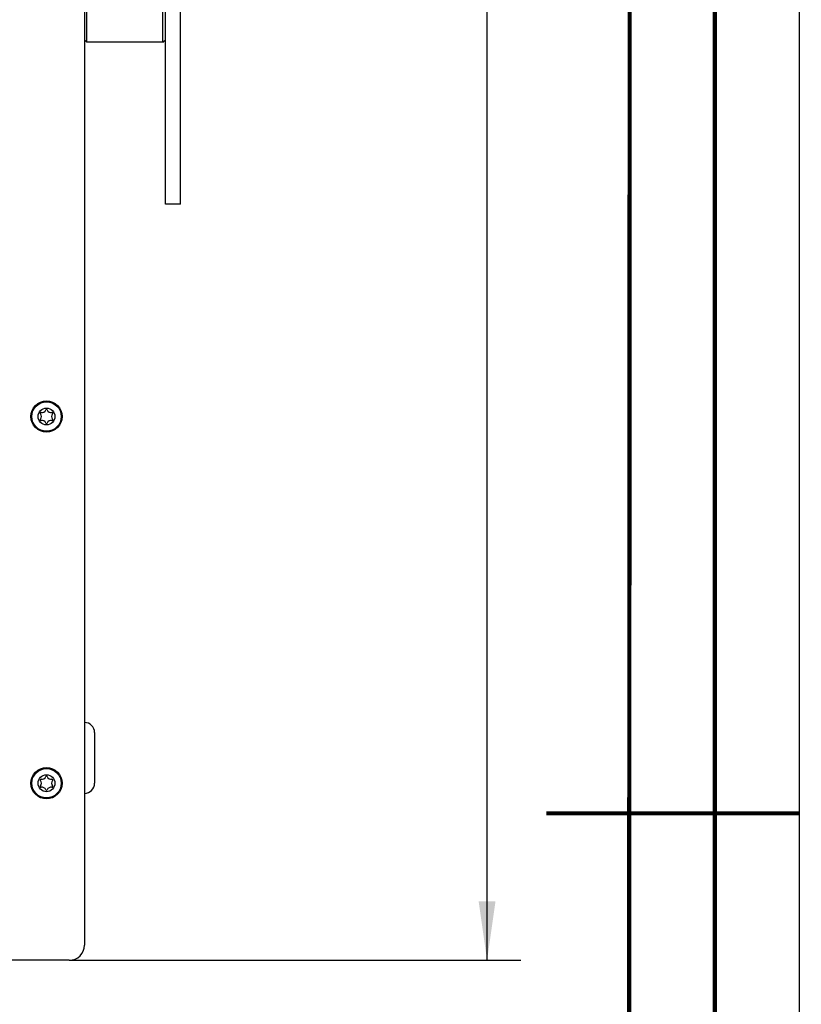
# Model space of a CAD drawing. Header units: millimetres. Extents: x 0 to 420, y 0 to 297.
# Tile 115 of 126: x 374 to 420, y 137 to 196. Entities that reach past the tile are written whole.
import ezdxf

# ---------------------------------------------------------------- set-up
doc = ezdxf.new("R2010")
doc.units = ezdxf.units.MM
doc.header["$LTSCALE"] = 23.1
doc.layers.get('0').update_dxf_attribs({"linetype": 'CONTINUOUS'})
doc.layers.add('DIM_PILOTEES', color=7, linetype='CONTINUOUS')
doc.styles.get("Standard").update_dxf_attribs({"font": 'txt', "width": 0.7})
doc.dimstyles.new('DIMSTYLE_1', dxfattribs={"dimtxt": 2.5, "dimasz": 3.5, "dimexe": 2, "dimexo": 0, "dimtad": 1, "dimlfac": 3.333333, "dimdsep": 46, "dimtxsty": 'Standard', "dimblk": '_FILLED', "dimblk1": '_FILLED', "dimblk2": '_FILLED', "dimcen": 0.09, "dimazin": 2, "dimtp": 0.8, "dimtm": 0.8, "dimtfac": 1, "dimtofl": 0, "dimtmove": 0, "dimatfit": 3, "dimldrblk": '_FILLED', "dimfxl": 0, "dimtolj": 1, "dimarcsym": 0})

# ---------------------------------------------------------------- blocks, each defined once
blk = doc.blocks.new('_FILLED')
at = {"color": 0, "linetype": 'ByBlock'}
blk.add_solid([(0, 0), (-1, 0.143), (-1, -0.143)], dxfattribs=at)
blk = doc.blocks.new('*D23')
at = {"layer": 'DIM_PILOTEES', "color": 2, "linetype": 'Continuous'}
for p, q in [((381.967, 278.686), (403.492, 278.686)), ((401.492, 278.686), (401.492, 209.236)), ((401.492, 139.786), (401.492, 209.236)), ((376.717, 139.786), (403.492, 139.786))]:
    blk.add_line(p, q, dxfattribs=at)
at = {"layer": 'DIM_PILOTEES', "color": 2, "linetype": 'Continuous', "xscale": 3.5, "yscale": 3.5, "zscale": 3.5}
for p, rotation in [((401.492, 278.686), 90), ((401.492, 139.786), 270)]:
    blk.add_blockref('_FILLED', p, dxfattribs=dict(at, rotation=rotation))
at = {"layer": 'DIM_PILOTEES', "color": 2, "linetype": 'Continuous', "insert": (398.367, 201.363), "char_height": 2.5, "width": 8.57143, "attachment_point": 2, "rotation": 90, "line_spacing_factor": 0.9}
blk.add_mtext('{\\ftxt;\\W0.0001;\\H0.0001;\\~}{\\ftxt;\\W2.2857142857;\\H2.5; }{\\ftxt;\\W0.0001;\\H0.0001;\\~}', dxfattribs=at)

msp = doc.modelspace()

# ---------------------------------------------------------------- linework, layer by layer
at = {"color": 7, "linetype": 'Continuous'}
for p, q in [((420, 297), (420, 0)), ((410, 286.9999), (409.8296, 10.1087)), ((377.6165, 258.8857), (377.6165, 140.6857)), ((382.4165, 184.6357), (382.4165, 214.8835)), ((377.7665, 194.2357), (377.7665, 205.3357)), ((382.2665, 194.2357), (382.2665, 205.3357)), ((377.6165, 194.3857), (377.7665, 194.2357)), ((382.2665, 194.2357), (377.7665, 194.2357)), ((382.2665, 194.2357), (382.4165, 194.3857)), ((383.3165, 184.6357), (382.4165, 184.6357)), ((376.7165, 139.7857), (318.5165, 139.7857))]:
    msp.add_line(p, q, dxfattribs=at)
at = {"color": 3, "linetype": 'Continuous'}
for p, q in [((383.3165, 184.6357), (383.3165, 277.4857)), ((378.2165, 153.2857), (378.2165, 150.2857))]:
    msp.add_line(p, q, dxfattribs=at)
at = {"color": 7, "linetype": 'Continuous', "const_width": 0.25}
for points in [[(415, 5), (415, 292)], [(410, 287), (409.8468, 9.9234)], [(420, 148.5), (405.0001, 148.5)]]:
    msp.add_lwpolyline(points, dxfattribs=at)
at = {"color": 7, "linetype": 'Continuous'}
for centre, radius in [((375.3665, 172.0357), 0.93), ((375.3665, 172.0357), 0.87), ((375.3665, 172.0357), 0.5025), ((375.3665, 150.2857), 0.93), ((375.3665, 150.2857), 0.87), ((375.3665, 150.2857), 0.5025)]:
    msp.add_circle(centre, radius, dxfattribs=at)
for centre, radius, start, end in [((375.0843, 172.5244), 0.2599, 260.952184, 339.047816), ((375.3665, 172.4164), 0.0423, 20.952184, 159.047816), ((375.6487, 172.5244), 0.2599, 200.952184, 279.047816), ((375.0368, 172.226), 0.0423, 80.952184, 219.047816), ((375.0368, 171.8453), 0.0423, 140.952184, 279.047816), ((374.8021, 172.0357), 0.2599, 320.952184, 39.047816), ((375.0843, 171.5469), 0.2599, 20.952184, 99.047816), ((375.6487, 171.5469), 0.2599, 80.952184, 159.047816), ((375.9309, 172.0357), 0.2599, 140.952184, 219.047816), ((375.6962, 172.226), 0.0423, 320.952184, 99.047816), ((375.6962, 171.8453), 0.0423, 260.952184, 39.047816), ((375.3665, 171.655), 0.0423, 200.952184, 339.047816), ((377.6165, 153.2857), 0.6, 0, 90), ((375.0843, 150.7744), 0.2599, 260.952184, 339.047816), ((375.3665, 150.6664), 0.0423, 20.952184, 159.047816), ((375.6487, 150.7744), 0.2599, 200.952184, 279.047816), ((375.0368, 150.476), 0.0423, 80.952184, 219.047816), ((375.0368, 150.0953), 0.0423, 140.952184, 279.047816), ((374.8021, 150.2857), 0.2599, 320.952184, 39.047816), ((375.9309, 150.2857), 0.2599, 140.952184, 219.047816), ((375.6962, 150.476), 0.0423, 320.952184, 99.047816), ((375.6962, 150.0953), 0.0423, 260.952184, 39.047816), ((377.6165, 150.2857), 0.6, 270, 360), ((375.0843, 149.7969), 0.2599, 20.952184, 99.047816), ((375.3665, 149.905), 0.0423, 200.952184, 339.047816), ((375.6487, 149.7969), 0.2599, 80.952184, 159.047816), ((376.7165, 140.6857), 0.9, 270, 360)]:
    msp.add_arc(centre, radius, start, end, dxfattribs=at)

# ---------------------------------------------------------------- dimensions: what is measured, and where the dimension line sits
at = {"layer": 'DIM_PILOTEES', "color": 2, "linetype": 'Continuous'}
dim = msp.add_linear_dim(base=(401.4915, 278.6857), p1=(376.7165, 139.7857), p2=(381.9665, 278.6857), angle=90, text='{\\ftxt;\\W0.0001;\\H0.0001;\\~}{\\ftxt;\\W2.2857142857;\\H2.5; }{\\ftxt;\\W0.0001;\\H0.0001;\\~}', dimstyle='DIMSTYLE_1', dxfattribs=at)
dim.commit()
dim.dimension.update_dxf_attribs({"geometry": '*D23', "text_midpoint": (401.4915, 201.0059), "dimtype": 160})

doc.saveas('drawing.dxf')
